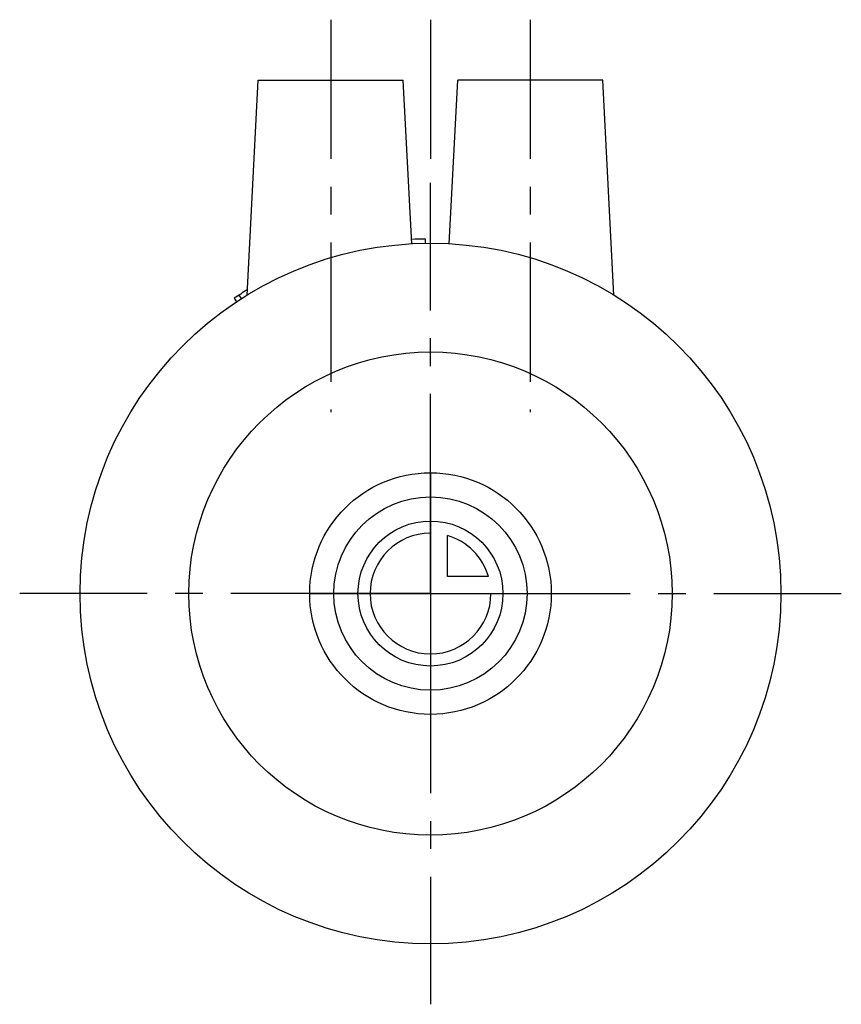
# Model space of a CAD drawing. Header units: millimetres. Extents: x 282.7 to 350.7, y 200.4 to 281.9.
import ezdxf

# ---------------------------------------------------------------- set-up
doc = ezdxf.new("R2010")
doc.units = ezdxf.units.MM
doc.header["$LTSCALE"] = 30.734
doc.linetypes.add('CENTER', pattern=[0.6, 0.375, -0.075, 0.075, -0.075])
doc.layers.get('0').update_dxf_attribs({"linetype": 'CONTINUOUS'})
doc.layers.add('DEFAULT_1', color=7, linetype='CENTER')
doc.layers.add('KONSTR_EL', color=7, linetype='CONTINUOUS')

msp = doc.modelspace()

# ---------------------------------------------------------------- linework, layer by layer
at = {"color": 7, "linetype": 'CONTINUOUS'}
for p, q in [((301.513, 259.143), (302.445, 276.935)), ((302.445, 276.935), (314.445, 276.935)), ((315.155, 263.394), (314.445, 276.935)), ((318.236, 263.394), (318.945, 276.935)), ((330.945, 276.935), (318.945, 276.935)), ((331.878, 259.143), (330.945, 276.935)), ((316.28, 263.432), (316.275, 263.782)), ((300.449, 258.878), (300.643, 258.587)), ((301.045, 258.85), (300.856, 259.144))]:
    msp.add_line(p, q, dxfattribs=at)
for radius in [29, 20]:
    msp.add_circle((316.695, 234.435), radius, dxfattribs=at)
for start, end in [(90.8212, 93.04382), (121.10859, 123.61064)]:
    msp.add_arc((316.695, 234.435), 29.35, start, end, dxfattribs=at)
at = {"layer": 'DEFAULT_1', "color": 2, "linetype": 'CENTER'}
for p, q in [((308.445, 281.935), (308.445, 249.435)), ((316.695, 281.935), (316.695, 268.435)), ((324.945, 281.935), (324.945, 249.435)), ((316.695, 259.435), (316.695, 268.435)), ((316.695, 239.435), (316.695, 259.435)), ((316.695, 234.435), (316.695, 239.435)), ((291.695, 234.435), (282.695, 234.435)), ((311.695, 234.435), (291.695, 234.435)), ((316.695, 234.435), (311.695, 234.435)), ((316.695, 234.435), (321.696, 234.435)), ((316.695, 234.435), (316.695, 229.435)), ((321.696, 234.435), (350.695, 234.435)), ((316.695, 229.435), (316.695, 200.435))]:
    msp.add_line(p, q, dxfattribs=at)
at = {"layer": 'KONSTR_EL', "color": 4, "linetype": 'CONTINUOUS'}
for p, q in [((316.695, 234.435), (316.695, 239.435)), ((318.095, 235.835), (318.095, 239.235)), ((321.495, 235.835), (318.095, 235.835)), ((316.695, 234.435), (321.695, 234.435))]:
    msp.add_line(p, q, dxfattribs=at)
for radius in [10, 8, 6]:
    msp.add_circle((316.695, 234.435), radius, dxfattribs=at)
for start, end in [(90, 360), (16.2602, 73.7398)]:
    msp.add_arc((316.695, 234.435), 5, start, end, dxfattribs=at)
for points, start_tangent, end_tangent in [([(316.695, 234.435, -10), (316.695, 234.921, -9.952), (316.695, 235.406, -9.905), (316.695, 235.892, -9.857), (316.695, 236.135, -9.833), (316.695, 236.256, -9.821), (316.695, 236.377, -9.81), (316.695, 236.494, -9.774), (316.695, 236.611, -9.739), (316.695, 236.845, -9.669), (316.695, 237.312, -9.528), (316.695, 237.779, -9.386), (316.695, 238.012, -9.316), (316.695, 238.129, -9.281), (316.695, 238.246, -9.245), (316.695, 238.353, -9.188), (316.695, 238.461, -9.131), (316.695, 238.677, -9.016), (316.695, 239.107, -8.787), (316.695, 239.538, -8.558), (316.695, 239.754, -8.444), (316.695, 239.861, -8.386), (316.695, 239.969, -8.329), (316.695, 240.065, -8.251), (316.695, 240.161, -8.172), (316.695, 240.353, -8.015), (316.695, 240.738, -7.7), (316.695, 241.122, -7.386), (316.695, 241.314, -7.228), (316.695, 241.41, -7.15), (316.695, 241.506, -7.071), (316.695, 241.584, -6.977), (316.695, 241.661, -6.883), (316.695, 241.816, -6.694), (316.695, 242.126, -6.317), (316.695, 242.435, -5.94), (316.695, 242.59, -5.751), (316.695, 242.667, -5.657), (316.695, 242.745, -5.563), (316.695, 242.803, -5.455), (316.695, 242.86, -5.348), (316.695, 242.975, -5.133), (316.695, 243.206, -4.703), (316.695, 243.437, -4.273), (316.695, 243.552, -4.058), (316.695, 243.61, -3.95), (316.695, 243.667, -3.843), (316.695, 243.703, -3.726), (316.695, 243.738, -3.61), (316.695, 243.81, -3.376), (316.695, 243.952, -2.91), (316.695, 244.095, -2.443), (316.695, 244.166, -2.21), (316.695, 244.202, -2.093), (316.695, 244.238, -1.977), (316.695, 244.25, -1.853), (316.695, 244.262, -1.73), (316.695, 244.287, -1.482), (316.695, 244.336, -0.988), (316.695, 244.386, -0.494), (316.695, 244.41, -0.247), (316.695, 244.423, -0.124), (316.695, 244.435), (316.695, 244.423, 0.121), (316.695, 244.411, 0.243), (316.695, 244.387, 0.486), (316.695, 244.34, 0.971), (316.695, 244.292, 1.457), (316.695, 244.268, 1.7), (316.695, 244.257, 1.821), (316.695, 244.245, 1.942), (316.695, 244.209, 2.059), (316.695, 244.174, 2.176), (316.695, 244.104, 2.409), (316.695, 243.963, 2.877), (316.695, 243.822, 3.344), (316.695, 243.751, 3.577), (316.695, 243.716, 3.694), (316.695, 243.681, 3.811), (316.695, 243.623, 3.918), (316.695, 243.566, 4.026), (316.695, 243.451, 4.242), (316.695, 243.222, 4.672), (316.695, 242.993, 5.103), (316.695, 242.879, 5.319), (316.695, 242.822, 5.426), (316.695, 242.764, 5.534), (316.695, 242.686, 5.63), (316.695, 242.607, 5.726), (316.695, 242.45, 5.918), (316.695, 242.135, 6.302), (316.695, 241.821, 6.687), (316.695, 241.663, 6.879), (316.695, 241.585, 6.975), (316.695, 241.506, 7.071), (316.695, 241.412, 7.148), (316.695, 241.318, 7.226), (316.695, 241.129, 7.381), (316.695, 240.752, 7.69), (316.695, 240.375, 8), (316.695, 240.187, 8.155), (316.695, 240.092, 8.232), (316.695, 239.998, 8.31), (316.695, 239.891, 8.367), (316.695, 239.783, 8.425), (316.695, 239.568, 8.54), (316.695, 239.138, 8.771), (316.695, 238.708, 9.002), (316.695, 238.493, 9.117), (316.695, 238.386, 9.174), (316.695, 238.278, 9.232), (316.695, 238.161, 9.268), (316.695, 238.045, 9.303), (316.695, 237.811, 9.375), (316.695, 237.345, 9.517), (316.695, 236.878, 9.66), (316.695, 236.645, 9.731), (316.695, 236.528, 9.767), (316.695, 236.412, 9.803), (316.695, 236.288, 9.815), (316.695, 236.165, 9.827), (316.695, 235.917, 9.852), (316.695, 235.423, 9.901), (316.695, 234.929, 9.951), (316.695, 234.435, 10)], (0, 31.077496, 3.047175), (0, -31.625188, 3.156612)), ([(316.695, 234.435, -8), (316.695, 234.824, -7.962), (316.695, 235.212, -7.924), (316.695, 235.6, -7.886), (316.695, 235.795, -7.867), (316.695, 235.892, -7.857), (316.695, 235.989, -7.848), (316.695, 236.082, -7.819), (316.695, 236.176, -7.791), (316.695, 236.363, -7.735), (316.695, 236.736, -7.622), (316.695, 237.11, -7.509), (316.695, 237.297, -7.453), (316.695, 237.39, -7.425), (316.695, 237.484, -7.396), (316.695, 237.57, -7.351), (316.695, 237.656, -7.305), (316.695, 237.828, -7.213), (316.695, 238.173, -7.03), (316.695, 238.518, -6.847), (316.695, 238.69, -6.755), (316.695, 238.776, -6.709), (316.695, 238.862, -6.663), (316.695, 238.939, -6.6), (316.695, 239.016, -6.538), (316.695, 239.17, -6.412), (316.695, 239.477, -6.16), (316.695, 239.784, -5.908), (316.695, 239.938, -5.783), (316.695, 240.015, -5.72), (316.695, 240.092, -5.657), (316.695, 240.154, -5.581), (316.695, 240.216, -5.506), (316.695, 240.34, -5.355), (316.695, 240.587, -5.054), (316.695, 240.835, -4.752), (316.695, 240.959, -4.601), (316.695, 241.021, -4.526), (316.695, 241.083, -4.45), (316.695, 241.129, -4.364), (316.695, 241.175, -4.278), (316.695, 241.267, -4.106), (316.695, 241.452, -3.762), (316.695, 241.636, -3.418), (316.695, 241.729, -3.246), (316.695, 241.775, -3.16), (316.695, 241.821, -3.074), (316.695, 241.849, -2.981), (316.695, 241.878, -2.888), (316.695, 241.935, -2.701), (316.695, 242.049, -2.328), (316.695, 242.163, -1.955), (316.695, 242.22, -1.768), (316.695, 242.249, -1.675), (316.695, 242.277, -1.581), (316.695, 242.287, -1.482), (316.695, 242.297, -1.384), (316.695, 242.317, -1.186), (316.695, 242.356, -0.791), (316.695, 242.396, -0.395), (316.695, 242.415, -0.198), (316.695, 242.425, -0.099), (316.695, 242.435), (316.695, 242.426, 0.097), (316.695, 242.416, 0.194), (316.695, 242.397, 0.388), (316.695, 242.359, 0.777), (316.695, 242.321, 1.165), (316.695, 242.302, 1.36), (316.695, 242.292, 1.457), (316.695, 242.283, 1.554), (316.695, 242.255, 1.647), (316.695, 242.226, 1.741), (316.695, 242.17, 1.928), (316.695, 242.057, 2.301), (316.695, 241.944, 2.675), (316.695, 241.888, 2.862), (316.695, 241.86, 2.955), (316.695, 241.831, 3.049), (316.695, 241.786, 3.135), (316.695, 241.74, 3.221), (316.695, 241.648, 3.393), (316.695, 241.465, 3.738), (316.695, 241.282, 4.082), (316.695, 241.19, 4.255), (316.695, 241.144, 4.341), (316.695, 241.098, 4.427), (316.695, 241.036, 4.504), (316.695, 240.973, 4.581), (316.695, 240.847, 4.735), (316.695, 240.595, 5.042), (316.695, 240.344, 5.349), (316.695, 240.218, 5.503), (316.695, 240.155, 5.58), (316.695, 240.092, 5.657), (316.695, 240.017, 5.719), (316.695, 239.941, 5.781), (316.695, 239.79, 5.905), (316.695, 239.489, 6.152), (316.695, 239.187, 6.4), (316.695, 239.036, 6.524), (316.695, 238.961, 6.586), (316.695, 238.885, 6.648), (316.695, 238.799, 6.694), (316.695, 238.713, 6.74), (316.695, 238.541, 6.832), (316.695, 238.197, 7.017), (316.695, 237.853, 7.201), (316.695, 237.681, 7.293), (316.695, 237.595, 7.34), (316.695, 237.509, 7.386), (316.695, 237.416, 7.414), (316.695, 237.323, 7.443), (316.695, 237.136, 7.5), (316.695, 236.763, 7.614), (316.695, 236.39, 7.728), (316.695, 236.203, 7.785), (316.695, 236.11, 7.814), (316.695, 236.016, 7.842), (316.695, 235.917, 7.852), (316.695, 235.819, 7.862), (316.695, 235.621, 7.882), (316.695, 235.226, 7.921), (316.695, 234.83, 7.961), (316.695, 234.435, 8)], (0, 24.861997, 2.43774), (0, -25.300151, 2.52529)), ([(306.695, 234.435), (306.743, 234.435, 0.486), (306.791, 234.435, 0.971), (306.838, 234.435, 1.457), (306.862, 234.435, 1.7), (306.874, 234.435, 1.821), (306.886, 234.435, 1.942), (306.921, 234.435, 2.059), (306.956, 234.435, 2.176), (307.027, 234.435, 2.409), (307.168, 234.435, 2.877), (307.309, 234.435, 3.344), (307.38, 234.435, 3.577), (307.415, 234.435, 3.694), (307.45, 234.435, 3.811), (307.507, 234.435, 3.918), (307.565, 234.435, 4.026), (307.679, 234.435, 4.242), (307.908, 234.435, 4.672), (308.137, 234.435, 5.103), (308.252, 234.435, 5.319), (308.309, 234.435, 5.426), (308.366, 234.435, 5.534), (308.445, 234.435, 5.63), (308.524, 234.435, 5.726), (308.681, 234.435, 5.918), (308.995, 234.435, 6.302), (309.31, 234.435, 6.687), (309.467, 234.435, 6.879), (309.546, 234.435, 6.975), (309.624, 234.435, 7.071), (309.719, 234.435, 7.148), (309.813, 234.435, 7.226), (310.001, 234.435, 7.381), (310.378, 234.435, 7.69), (310.755, 234.435, 8), (310.944, 234.435, 8.155), (311.038, 234.435, 8.232), (311.133, 234.435, 8.31), (311.24, 234.435, 8.367), (311.348, 234.435, 8.425), (311.563, 234.435, 8.54), (311.993, 234.435, 8.771), (312.423, 234.435, 9.002), (312.638, 234.435, 9.117), (312.745, 234.435, 9.174), (312.853, 234.435, 9.232), (312.969, 234.435, 9.268), (313.086, 234.435, 9.303), (313.319, 234.435, 9.375), (313.786, 234.435, 9.517), (314.252, 234.435, 9.66), (314.486, 234.435, 9.731), (314.602, 234.435, 9.767), (314.719, 234.435, 9.803), (314.842, 234.435, 9.815), (314.966, 234.435, 9.827), (315.213, 234.435, 9.852), (315.707, 234.435, 9.901), (316.201, 234.435, 9.951), (316.448, 234.435, 9.975), (316.572, 234.435, 9.988), (316.695, 234.435, 10), (316.817, 234.435, 9.988), (316.938, 234.435, 9.976), (317.181, 234.435, 9.952), (317.667, 234.435, 9.905), (318.152, 234.435, 9.857), (318.395, 234.435, 9.833), (318.516, 234.435, 9.821), (318.638, 234.435, 9.81), (318.755, 234.435, 9.774), (318.871, 234.435, 9.739), (319.105, 234.435, 9.669), (319.572, 234.435, 9.528), (320.039, 234.435, 9.386), (320.273, 234.435, 9.316), (320.389, 234.435, 9.281), (320.506, 234.435, 9.245), (320.614, 234.435, 9.188), (320.722, 234.435, 9.131), (320.937, 234.435, 9.016), (321.368, 234.435, 8.787), (321.799, 234.435, 8.558), (322.014, 234.435, 8.444), (322.122, 234.435, 8.386), (322.229, 234.435, 8.329), (322.325, 234.435, 8.251), (322.422, 234.435, 8.172), (322.614, 234.435, 8.015), (322.998, 234.435, 7.7), (323.382, 234.435, 7.386), (323.574, 234.435, 7.228), (323.67, 234.435, 7.15), (323.767, 234.435, 7.071), (323.844, 234.435, 6.977), (323.921, 234.435, 6.883), (324.076, 234.435, 6.694), (324.386, 234.435, 6.317), (324.696, 234.435, 5.94), (324.85, 234.435, 5.751), (324.928, 234.435, 5.657), (325.005, 234.435, 5.563), (325.063, 234.435, 5.455), (325.121, 234.435, 5.348), (325.236, 234.435, 5.133), (325.466, 234.435, 4.703), (325.697, 234.435, 4.273), (325.812, 234.435, 4.058), (325.87, 234.435, 3.95), (325.928, 234.435, 3.843), (325.963, 234.435, 3.726), (325.999, 234.435, 3.61), (326.07, 234.435, 3.376), (326.213, 234.435, 2.91), (326.356, 234.435, 2.443), (326.427, 234.435, 2.21), (326.463, 234.435, 2.093), (326.498, 234.435, 1.977), (326.511, 234.435, 1.853), (326.523, 234.435, 1.73), (326.548, 234.435, 1.482), (326.597, 234.435, 0.988), (326.646, 234.435, 0.494), (326.695, 234.435, 0)], (3.047175, 0, 31.077496), (3.156612, 0, -31.625188)), ([(308.695, 234.435), (308.734, 234.435, 0.388), (308.772, 234.435, 0.777), (308.81, 234.435, 1.165), (308.829, 234.435, 1.36), (308.838, 234.435, 1.457), (308.848, 234.435, 1.554), (308.876, 234.435, 1.647), (308.904, 234.435, 1.741), (308.961, 234.435, 1.928), (309.073, 234.435, 2.301), (309.186, 234.435, 2.675), (309.243, 234.435, 2.862), (309.271, 234.435, 2.955), (309.299, 234.435, 3.049), (309.345, 234.435, 3.135), (309.391, 234.435, 3.221), (309.482, 234.435, 3.393), (309.666, 234.435, 3.738), (309.849, 234.435, 4.082), (309.94, 234.435, 4.255), (309.986, 234.435, 4.341), (310.032, 234.435, 4.427), (310.095, 234.435, 4.504), (310.158, 234.435, 4.581), (310.284, 234.435, 4.735), (310.535, 234.435, 5.042), (310.787, 234.435, 5.349), (310.913, 234.435, 5.503), (310.976, 234.435, 5.58), (311.039, 234.435, 5.657), (311.114, 234.435, 5.719), (311.189, 234.435, 5.781), (311.34, 234.435, 5.905), (311.642, 234.435, 6.152), (311.943, 234.435, 6.4), (312.094, 234.435, 6.524), (312.17, 234.435, 6.586), (312.245, 234.435, 6.648), (312.331, 234.435, 6.694), (312.417, 234.435, 6.74), (312.589, 234.435, 6.832), (312.933, 234.435, 7.017), (313.277, 234.435, 7.201), (313.449, 234.435, 7.293), (313.535, 234.435, 7.34), (313.621, 234.435, 7.386), (313.714, 234.435, 7.414), (313.808, 234.435, 7.443), (313.994, 234.435, 7.5), (314.368, 234.435, 7.614), (314.741, 234.435, 7.728), (314.928, 234.435, 7.785), (315.021, 234.435, 7.814), (315.114, 234.435, 7.842), (315.213, 234.435, 7.852), (315.312, 234.435, 7.862), (315.51, 234.435, 7.882), (315.905, 234.435, 7.921), (316.3, 234.435, 7.961), (316.498, 234.435, 7.98), (316.597, 234.435, 7.99), (316.695, 234.435, 8), (316.793, 234.435, 7.99), (316.89, 234.435, 7.981), (317.084, 234.435, 7.962), (317.472, 234.435, 7.924), (317.861, 234.435, 7.886), (318.055, 234.435, 7.867), (318.152, 234.435, 7.857), (318.249, 234.435, 7.848), (318.343, 234.435, 7.819), (318.436, 234.435, 7.791), (318.623, 234.435, 7.735), (318.997, 234.435, 7.622), (319.37, 234.435, 7.509), (319.557, 234.435, 7.453), (319.651, 234.435, 7.425), (319.744, 234.435, 7.396), (319.83, 234.435, 7.351), (319.916, 234.435, 7.305), (320.089, 234.435, 7.213), (320.433, 234.435, 7.03), (320.778, 234.435, 6.847), (320.95, 234.435, 6.755), (321.036, 234.435, 6.709), (321.123, 234.435, 6.663), (321.199, 234.435, 6.6), (321.276, 234.435, 6.538), (321.43, 234.435, 6.412), (321.737, 234.435, 6.16), (322.045, 234.435, 5.908), (322.199, 234.435, 5.783), (322.275, 234.435, 5.72), (322.352, 234.435, 5.657), (322.414, 234.435, 5.581), (322.476, 234.435, 5.506), (322.6, 234.435, 5.355), (322.848, 234.435, 5.054), (323.096, 234.435, 4.752), (323.219, 234.435, 4.601), (323.281, 234.435, 4.526), (323.343, 234.435, 4.45), (323.389, 234.435, 4.364), (323.436, 234.435, 4.278), (323.528, 234.435, 4.106), (323.712, 234.435, 3.762), (323.897, 234.435, 3.418), (323.989, 234.435, 3.246), (324.035, 234.435, 3.16), (324.081, 234.435, 3.074), (324.11, 234.435, 2.981), (324.138, 234.435, 2.888), (324.195, 234.435, 2.701), (324.309, 234.435, 2.328), (324.424, 234.435, 1.955), (324.481, 234.435, 1.768), (324.509, 234.435, 1.675), (324.538, 234.435, 1.581), (324.548, 234.435, 1.482), (324.557, 234.435, 1.384), (324.577, 234.435, 1.186), (324.617, 234.435, 0.791), (324.656, 234.435, 0.395), (324.695, 234.435, 0)], (2.43774, 0, 24.861997), (2.52529, 0, -25.300151))]:
    msp.add_spline(points, degree=3, dxfattribs=dict(at, start_tangent=start_tangent, end_tangent=end_tangent))

doc.saveas('drawing.dxf')
